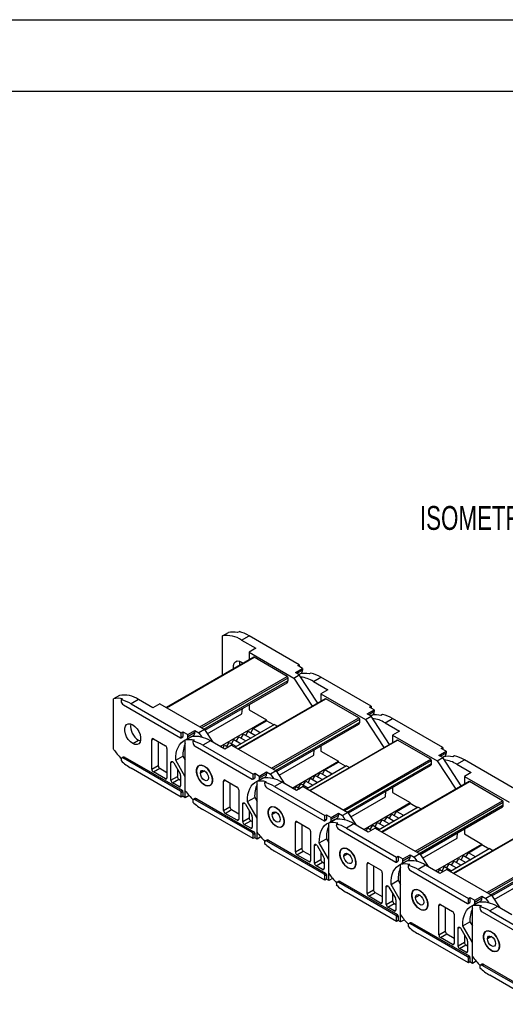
# Model space of a CAD drawing. Header units: millimetres. Extents: x 0 to 1397, y 0 to 1080.
# Tile 7 of 12: x 850 to 1065, y 643 to 1080. Entities that reach past the tile are written whole.
import ezdxf

# ---------------------------------------------------------------- set-up
doc = ezdxf.new("R2010")
doc.units = ezdxf.units.MM
doc.header["$LTSCALE"] = 5
doc.layers.add('DIMENSIONS', color=140, linetype='Continuous', lineweight=25)
doc.layers.add('TEXT', color=140, linetype='Continuous', lineweight=25)
doc.styles.add('SLDTEXTSTYLE0', font='TXT', dxfattribs={"width": 0.7})

msp = doc.modelspace()

# ---------------------------------------------------------------- linework, layer by layer
at = {"color": 7, "linetype": 'Continuous'}
msp.add_line((0.01, 1079.51), (1397.01, 1079.51), dxfattribs=at)
for p, q in [((946.86, 808.09), (946.15, 807.68)), ((939.51, 806.22), (942.12, 807.73)), ((939.51, 788.8), (939.51, 806.22)), ((947.99, 804.39), (951.32, 806.31)), ((947.99, 804.39), (954.36, 800.72)), ((973.59, 793.45), (951.32, 806.31)), ((954.36, 800.72), (951.32, 798.96)), ((953.26, 796.74), (914.61, 774.43)), ((914.76, 774.35), (953.51, 796.72)), ((951.32, 798.96), (951.32, 795.62)), ((951.32, 798.96), (971.12, 787.53)), ((968.22, 788.23), (953.51, 796.72)), ((947.99, 794.63), (948.72, 794.12)), ((971.82, 789.98), (975, 791.82)), ((975, 791), (972.53, 789.57)), ((972.88, 793.04), (973.59, 793.45)), ((975, 791.82), (972.88, 793.04)), ((973.59, 793.45), (973.59, 792.64)), ((975, 791.82), (975, 791)), ((929.47, 765.86), (968.22, 788.23)), ((930.17, 765.45), (968.57, 787.61)), ((931.24, 764.84), (968.57, 786.39)), ((968.57, 786.39), (968.57, 787.61)), ((971.12, 787.53), (973.59, 788.96)), ((971.12, 787.53), (979.28, 775.02)), ((973.59, 788.96), (971.82, 789.98)), ((973.42, 789.06), (974.43, 789.64)), ((973.43, 789.06), (973.94, 789.36)), ((981.75, 776.45), (973.59, 788.96)), ((978.68, 789.72), (977.97, 789.32)), ((979.81, 786.02), (983.14, 787.94)), ((1005.41, 775.08), (983.14, 787.94)), ((931.68, 764.42), (968.16, 785.47)), ((979.81, 786.02), (986.18, 782.35)), ((986.18, 782.35), (983.14, 780.59)), ((893.83, 779.85), (891.21, 778.34)), ((891.21, 755.91), (891.21, 778.34)), ((895.24, 778.29), (894.54, 777.89)), ((894.54, 777.89), (894.54, 777.45)), ((902.31, 778.02), (898.99, 776.1)), ((908.68, 774.35), (902.31, 778.02)), ((985.08, 778.37), (946.43, 756.06)), ((946.58, 755.98), (985.33, 778.35)), ((983.14, 780.59), (983.14, 777.25)), ((983.14, 780.59), (1002.94, 769.16)), ((1000.04, 769.86), (985.33, 778.35)), ((895.6, 775.61), (920.91, 761)), ((898.99, 776.1), (921.26, 763.24)), ((911.72, 776.1), (908.68, 774.35)), ((911.72, 776.1), (931.52, 764.67)), ((948.13, 771.65), (948.33, 774.03)), ((951.32, 775.75), (951.32, 773.49)), ((951.32, 773.49), (959.09, 769)), ((1003.64, 771.61), (1006.82, 773.45)), ((1004.7, 774.67), (1005.41, 775.08)), ((1006.82, 773.45), (1004.7, 774.67)), ((1005.41, 775.08), (1005.41, 774.27)), ((1006.82, 773.45), (1006.82, 772.63)), ((932.76, 762.77), (948.13, 771.65)), ((938.52, 757.12), (959.09, 769)), ((953.08, 765.12), (959.09, 768.59)), ((959.09, 768.59), (959.09, 769)), ((962.28, 766.75), (959.09, 768.59)), ((961.29, 747.49), (1000.04, 769.86)), ((961.99, 747.08), (1000.39, 769.25)), ((1000.39, 768.02), (1000.39, 769.25)), ((1002.94, 769.16), (1005.41, 770.59)), ((1002.94, 769.16), (1011.1, 756.66)), ((1005.41, 770.59), (1003.64, 771.61)), ((1006.82, 772.63), (1004.35, 771.2)), ((1005.24, 770.69), (1006.25, 771.27)), ((1005.24, 770.69), (1005.76, 770.99)), ((1013.57, 758.08), (1005.41, 770.59)), ((1010.5, 771.35), (1009.79, 770.95)), ((1011.63, 767.65), (1014.96, 769.57)), ((1037.23, 756.71), (1014.96, 769.57)), ((924.09, 762.43), (927.27, 764.27)), ((927.27, 764.27), (927.27, 763.45)), ((927.27, 764.27), (929.04, 763.24)), ((931.52, 764.67), (929.04, 763.24)), ((931.52, 764.67), (935.19, 759.04)), ((962.63, 766.96), (945.1, 756.83)), ((952.02, 763.28), (953.08, 765.12)), ((956.27, 763.28), (953.08, 765.12)), ((962.63, 766.96), (963.97, 766.18)), ((963.05, 746.47), (1000.39, 768.02)), ((963.5, 746.05), (999.98, 767.1)), ((1011.63, 767.65), (1018, 763.98)), ((899.7, 758.51), (902.31, 760.02)), ((902.31, 760.02), (903.17, 759.64)), ((908.18, 760.18), (908.89, 760.59)), ((908.18, 747.12), (908.18, 760.18)), ((908.89, 760.59), (914.19, 757.53)), ((921.16, 760.97), (921.87, 761.38)), ((921.26, 763.24), (921.97, 763.65)), ((921.26, 761.2), (921.26, 763.24)), ((921.26, 761.2), (921.97, 761.61)), ((921.97, 763.65), (924.09, 762.43)), ((921.97, 763.65), (921.97, 761.61)), ((925.65, 761.48), (923.03, 759.97)), ((923.03, 737.54), (923.03, 759.97)), ((923.51, 760.25), (926.7, 762.08)), ((924.09, 761.61), (927.27, 763.45)), ((924.09, 761.61), (924.09, 762.43)), ((927.06, 759.92), (926.36, 759.52)), ((929.04, 763.24), (930.33, 761.28)), ((943.54, 758.38), (944.6, 760.22)), ((944.6, 760.22), (947.78, 758.38)), ((945.66, 759.61), (946.72, 761.44)), ((946.72, 761.44), (949.9, 759.61)), ((947.78, 760.83), (948.84, 762.67)), ((948.84, 762.67), (952.02, 760.83)), ((949.9, 762.06), (950.96, 763.89)), ((950.96, 763.89), (954.14, 762.06)), ((1016.9, 760), (978.25, 737.69)), ((978.4, 737.61), (1017.15, 759.98)), ((1018, 763.98), (1014.96, 762.22)), ((1014.96, 762.22), (1014.96, 758.88)), ((1014.96, 762.22), (1034.76, 750.79)), ((1031.86, 751.49), (1017.15, 759.98)), ((911.01, 759.37), (911.01, 748.75)), ((914.9, 756.3), (914.9, 743.24)), ((926.36, 759.52), (926.36, 759.08)), ((927.42, 757.24), (952.73, 742.63)), ((934.13, 759.65), (930.81, 757.73)), ((930.81, 757.73), (953.08, 744.88)), ((940.5, 755.98), (934.13, 759.65)), ((939.62, 756.49), (940.36, 757.77)), ((940.36, 757.77), (941.98, 756.83)), ((943.54, 757.73), (940.5, 755.98)), ((941.42, 757.16), (942.48, 759)), ((942.48, 759), (945.66, 757.16)), ((943.54, 757.73), (963.34, 746.3)), ((979.95, 753.28), (980.15, 755.66)), ((983.14, 757.38), (983.14, 755.12)), ((1036.52, 756.31), (1037.23, 756.71)), ((1038.64, 755.08), (1036.52, 756.31)), ((1037.23, 756.71), (1037.23, 755.9)), ((894.54, 751.32), (894.54, 750.89)), ((895.55, 752.42), (894.85, 752.01)), ((895.6, 751.93), (896.3, 752.34)), ((920.91, 737.32), (895.6, 751.93)), ((896.3, 752.34), (921.62, 737.73)), ((918.8, 751.11), (921.98, 752.94)), ((921.98, 752.94), (923.03, 751.12)), ((964.58, 744.4), (979.95, 753.28)), ((983.14, 755.12), (990.91, 750.63)), ((993.11, 729.12), (1031.86, 751.49)), ((1034.76, 750.79), (1037.23, 752.22)), ((1035.46, 753.24), (1038.64, 755.08)), ((1037.23, 752.22), (1035.46, 753.24)), ((1038.64, 754.26), (1036.17, 752.84)), ((1037.06, 752.32), (1038.07, 752.9)), ((1037.06, 752.32), (1037.58, 752.62)), ((1045.39, 739.71), (1037.23, 752.22)), ((1038.64, 755.08), (1038.64, 754.26)), ((1042.32, 752.98), (1041.61, 752.58)), ((1043.45, 749.28), (1046.78, 751.2)), ((1069.05, 738.34), (1046.78, 751.2)), ((921.26, 734.67), (898.99, 747.52)), ((908.18, 747.12), (911.01, 748.75)), ((908.89, 745.89), (911.72, 747.52)), ((911.72, 747.52), (914.9, 745.69)), ((916.67, 750.05), (917.38, 750.45)), ((916.67, 742.22), (916.67, 750.05)), ((917.88, 749.93), (920.7, 745.03)), ((923.03, 743.77), (918.8, 751.11)), ((919.5, 747.12), (919.5, 743.85)), ((929.37, 748.8), (929.02, 748.59)), ((970.34, 738.75), (990.91, 750.63)), ((994.45, 748.59), (976.92, 738.46)), ((983.84, 744.91), (984.9, 746.75)), ((984.9, 746.75), (990.91, 750.22)), ((988.09, 744.91), (984.9, 746.75)), ((990.91, 750.22), (990.91, 750.63)), ((994.1, 748.38), (990.91, 750.22)), ((993.81, 728.71), (1032.21, 750.88)), ((994.45, 748.59), (995.79, 747.82)), ((994.87, 728.1), (1032.21, 749.65)), ((995.32, 727.68), (1031.8, 748.74)), ((1032.21, 749.65), (1032.21, 750.88)), ((1034.76, 750.79), (1042.92, 738.29)), ((1043.45, 749.28), (1049.82, 745.61)), ((914.19, 742.83), (908.89, 745.89)), ((914.19, 742.83), (914.9, 743.24)), ((916.67, 742.22), (919.5, 743.85)), ((917.38, 740.99), (920.2, 742.63)), ((920.2, 742.63), (920.91, 742.22)), ((920.91, 744.33), (920.91, 739.77)), ((923.03, 734.46), (923.03, 743.77)), ((931.52, 746.34), (929.71, 745.3)), ((952.98, 742.61), (953.69, 743.01)), ((953.08, 744.88), (953.79, 745.28)), ((953.08, 742.83), (953.08, 744.88)), ((953.08, 742.83), (953.79, 743.24)), ((953.79, 745.28), (955.91, 744.06)), ((953.79, 745.28), (953.79, 743.24)), ((957.47, 743.11), (954.85, 741.6)), ((955.33, 741.88), (958.52, 743.71)), ((955.91, 744.06), (959.09, 745.9)), ((955.91, 743.24), (959.09, 745.08)), ((955.91, 743.24), (955.91, 744.06)), ((959.09, 745.9), (959.09, 745.08)), ((959.09, 745.9), (960.86, 744.88)), ((963.34, 746.3), (960.86, 744.88)), ((960.86, 744.88), (962.15, 742.91)), ((963.34, 746.3), (967.01, 740.67)), ((977.48, 741.24), (978.54, 743.08)), ((978.54, 743.08), (981.72, 741.24)), ((979.6, 742.46), (980.66, 744.3)), ((980.66, 744.3), (983.84, 742.46)), ((981.72, 743.69), (982.78, 745.52)), ((982.78, 745.52), (985.96, 743.69)), ((1049.82, 745.61), (1046.78, 743.86)), ((1046.78, 743.86), (1046.78, 740.51)), ((1046.78, 743.86), (1066.57, 732.43)), ((920.2, 739.36), (917.38, 740.99)), ((920.2, 739.36), (920.91, 739.77)), ((931.52, 740.14), (931.55, 740.16)), ((934.02, 739.93), (934.37, 740.14)), ((935.05, 742.22), (935.09, 742.24)), ((940, 741.81), (940.71, 742.22)), ((940, 728.75), (940, 741.81)), ((940.71, 742.22), (946.01, 739.16)), ((942.83, 741), (942.83, 730.38)), ((954.85, 719.17), (954.85, 741.6)), ((958.88, 741.56), (958.18, 741.15)), ((958.18, 741.15), (958.18, 740.71)), ((959.24, 738.87), (984.55, 724.26)), ((965.95, 741.28), (962.63, 739.36)), ((962.63, 739.36), (984.9, 726.51)), ((972.32, 737.61), (965.95, 741.28)), ((971.44, 738.12), (972.18, 739.4)), ((972.18, 739.4), (973.8, 738.46)), ((975.36, 739.36), (972.32, 737.61)), ((973.24, 738.79), (974.3, 740.63)), ((974.3, 740.63), (977.48, 738.79)), ((975.36, 740.01), (976.42, 741.85)), ((975.36, 739.36), (995.16, 727.94)), ((976.42, 741.85), (979.6, 740.01)), ((1048.72, 741.63), (1010.07, 719.32)), ((1010.22, 719.24), (1048.97, 741.61)), ((1014.96, 739.01), (1014.96, 736.75)), ((1063.68, 733.12), (1048.97, 741.61)), ((920.91, 737.32), (921.62, 737.73)), ((921.26, 736.71), (921.97, 737.12)), ((921.26, 734.67), (921.26, 736.71)), ((921.97, 735.07), (921.26, 734.67)), ((921.97, 737.12), (921.97, 735.07)), ((923.03, 734.46), (921.97, 735.07)), ((924.69, 735.42), (923.03, 734.46)), ((927.37, 734.05), (926.67, 733.64)), ((927.42, 733.56), (928.12, 733.97)), ((928.12, 733.97), (953.44, 719.36)), ((946.72, 737.93), (946.72, 724.87)), ((950.62, 732.74), (953.8, 734.57)), ((953.8, 734.57), (954.85, 732.75)), ((996.4, 726.03), (1011.77, 734.91)), ((1011.77, 734.91), (1011.97, 737.29)), ((1014.96, 736.75), (1022.73, 732.26)), ((926.36, 732.95), (926.36, 732.52)), ((952.73, 718.95), (927.42, 733.56)), ((940, 728.75), (942.83, 730.38)), ((948.49, 731.68), (949.2, 732.08)), ((948.49, 723.85), (948.49, 731.68)), ((949.7, 731.56), (952.52, 726.66)), ((954.85, 725.4), (950.62, 732.74)), ((961.19, 730.43), (960.84, 730.22)), ((1002.16, 720.38), (1022.73, 732.26)), ((1026.27, 730.22), (1008.74, 720.1)), ((1016.72, 728.38), (1022.73, 731.85)), ((1022.73, 731.85), (1022.73, 732.26)), ((1025.92, 730.01), (1022.73, 731.85)), ((1024.93, 710.75), (1063.68, 733.12)), ((1025.63, 710.34), (1064.03, 732.51)), ((1026.27, 730.22), (1027.6, 729.45)), ((1026.69, 709.73), (1064.03, 731.28)), ((1027.14, 709.31), (1063.62, 730.37)), ((1064.03, 731.28), (1064.03, 732.51)), ((953.08, 716.3), (930.81, 729.16)), ((940.71, 727.52), (943.54, 729.16)), ((946.01, 724.46), (940.71, 727.52)), ((943.54, 729.16), (946.72, 727.32)), ((948.49, 723.85), (951.32, 725.48)), ((951.32, 728.75), (951.32, 725.48)), ((952.73, 725.96), (952.73, 721.4)), ((954.85, 716.09), (954.85, 725.4)), ((963.34, 727.97), (961.53, 726.93)), ((984.9, 726.51), (985.61, 726.91)), ((984.9, 724.47), (984.9, 726.51)), ((985.61, 726.91), (987.73, 725.69)), ((985.61, 726.91), (985.61, 724.87)), ((987.15, 723.51), (990.34, 725.34)), ((987.73, 725.69), (990.91, 727.53)), ((987.73, 724.87), (990.91, 726.71)), ((987.73, 724.87), (987.73, 725.69)), ((990.91, 727.53), (990.91, 726.71)), ((990.91, 727.53), (992.68, 726.51)), ((995.16, 727.94), (992.68, 726.51)), ((992.68, 726.51), (993.97, 724.54)), ((995.16, 727.94), (998.83, 722.3)), ((1011.42, 724.09), (1012.48, 725.93)), ((1012.48, 725.93), (1015.66, 724.09)), ((1013.54, 725.32), (1014.6, 727.16)), ((1014.6, 727.16), (1017.78, 725.32)), ((1015.66, 726.54), (1016.72, 728.38)), ((1019.91, 726.54), (1016.72, 728.38)), ((946.01, 724.46), (946.72, 724.87)), ((949.2, 722.62), (952.02, 724.26)), ((952.02, 720.99), (949.2, 722.62)), ((952.02, 724.26), (952.73, 723.85)), ((952.02, 720.99), (952.73, 721.4)), ((963.34, 721.77), (963.37, 721.79)), ((965.84, 721.56), (966.19, 721.77)), ((966.87, 723.85), (966.91, 723.87)), ((971.82, 723.44), (972.53, 723.85)), ((971.82, 710.38), (971.82, 723.44)), ((972.53, 723.85), (977.83, 720.79)), ((974.65, 722.63), (974.65, 712.01)), ((984.8, 724.24), (985.51, 724.64)), ((984.9, 724.47), (985.61, 724.87)), ((989.29, 724.74), (986.67, 723.23)), ((986.67, 700.8), (986.67, 723.23)), ((990.7, 723.19), (990, 722.78)), ((990, 722.78), (990, 722.34)), ((997.77, 722.91), (994.45, 721)), ((994.45, 721), (1016.72, 708.14)), ((1004.14, 719.24), (997.77, 722.91)), ((1003.26, 719.75), (1004, 721.03)), ((1004, 721.03), (1005.62, 720.1)), ((1007.18, 721), (1004.14, 719.24)), ((1005.06, 720.42), (1006.12, 722.26)), ((1006.12, 722.26), (1009.3, 720.42)), ((1007.18, 721.64), (1008.24, 723.48)), ((1007.18, 721), (1026.98, 709.57)), ((1008.24, 723.48), (1011.42, 721.64)), ((1009.3, 722.87), (1010.36, 724.71)), ((1010.36, 724.71), (1013.54, 722.87)), ((1080.54, 723.27), (1041.89, 700.96)), ((1042.04, 700.87), (1080.79, 723.24)), ((1046.78, 720.65), (1046.78, 718.38)), ((952.73, 718.95), (953.44, 719.36)), ((953.08, 718.34), (953.79, 718.75)), ((953.08, 716.3), (953.08, 718.34)), ((953.79, 716.7), (953.08, 716.3)), ((953.79, 718.75), (953.79, 716.7)), ((954.85, 716.09), (953.79, 716.7)), ((956.51, 717.05), (954.85, 716.09)), ((978.54, 719.57), (978.54, 706.5)), ((982.44, 714.37), (985.62, 716.2)), ((985.62, 716.2), (986.67, 714.38)), ((991.06, 720.51), (1016.37, 705.89)), ((1028.22, 707.67), (1043.59, 716.54)), ((1043.59, 716.54), (1043.79, 718.92)), ((1046.78, 718.38), (1054.55, 713.89)), ((958.18, 714.58), (958.18, 714.15)), ((959.19, 715.68), (958.49, 715.27)), ((959.24, 715.19), (959.94, 715.6)), ((984.55, 700.58), (959.24, 715.19)), ((959.94, 715.6), (985.26, 700.99)), ((971.82, 710.38), (974.65, 712.01)), ((980.31, 713.31), (981.02, 713.72)), ((980.31, 705.48), (980.31, 713.31)), ((981.52, 713.19), (984.34, 708.29)), ((986.67, 707.03), (982.44, 714.37)), ((993.01, 712.06), (992.66, 711.85)), ((1033.98, 702.01), (1054.55, 713.89)), ((1058.09, 711.85), (1040.56, 701.73)), ((1048.54, 710.01), (1054.55, 713.48)), ((1054.55, 713.48), (1054.55, 713.89)), ((1057.74, 711.64), (1054.55, 713.48)), ((1056.75, 692.38), (1095.5, 714.75)), ((1057.45, 691.97), (1095.85, 714.14)), ((1058.09, 711.85), (1059.42, 711.08)), ((1058.51, 691.36), (1095.85, 712.91)), ((1058.96, 690.94), (1095.43, 712)), ((984.9, 697.93), (962.63, 710.79)), ((972.53, 709.15), (975.36, 710.79)), ((977.83, 706.09), (972.53, 709.15)), ((975.36, 710.79), (978.54, 708.95)), ((983.14, 710.38), (983.14, 707.11)), ((984.55, 707.59), (984.55, 703.03)), ((995.16, 709.6), (993.35, 708.56)), ((1016.72, 708.14), (1017.43, 708.55)), ((1016.72, 706.1), (1016.72, 708.14)), ((1017.43, 708.55), (1019.55, 707.32)), ((1017.43, 708.55), (1017.43, 706.5)), ((1019.55, 707.32), (1022.73, 709.16)), ((1019.55, 706.5), (1022.73, 708.34)), ((1022.73, 709.16), (1022.73, 708.34)), ((1022.73, 709.16), (1024.5, 708.14)), ((1026.98, 709.57), (1024.5, 708.14)), ((1024.5, 708.14), (1025.79, 706.17)), ((1026.98, 709.57), (1030.65, 703.93)), ((1043.24, 705.72), (1044.3, 707.56)), ((1044.3, 707.56), (1047.48, 705.72)), ((1045.36, 706.95), (1046.42, 708.79)), ((1046.42, 708.79), (1049.6, 706.95)), ((1047.48, 708.17), (1048.54, 710.01)), ((1051.73, 708.17), (1048.54, 710.01)), ((977.83, 706.09), (978.54, 706.5)), ((980.31, 705.48), (983.14, 707.11)), ((981.02, 704.26), (983.84, 705.89)), ((983.84, 702.62), (981.02, 704.26)), ((983.84, 705.89), (984.55, 705.48)), ((986.67, 697.72), (986.67, 707.03)), ((995.16, 703.4), (995.19, 703.42)), ((997.66, 703.19), (998.01, 703.4)), ((998.69, 705.48), (998.73, 705.5)), ((1003.64, 705.07), (1004.35, 705.48)), ((1003.64, 692.01), (1003.64, 705.07)), ((1004.35, 705.48), (1009.65, 702.42)), ((1006.47, 704.26), (1006.47, 693.64)), ((1016.62, 705.87), (1017.33, 706.28)), ((1016.72, 706.1), (1017.43, 706.5)), ((1021.11, 706.37), (1018.49, 704.86)), ((1018.49, 682.43), (1018.49, 704.86)), ((1018.97, 705.14), (1022.16, 706.97)), ((1019.55, 706.5), (1019.55, 707.32)), ((1022.52, 704.82), (1021.82, 704.41)), ((1021.82, 704.41), (1021.82, 703.97)), ((1029.59, 704.55), (1026.27, 702.63)), ((1035.96, 700.87), (1029.59, 704.55)), ((1036.88, 702.05), (1037.94, 703.89)), ((1037.94, 703.89), (1041.12, 702.05)), ((1039, 703.28), (1040.06, 705.11)), ((1040.06, 705.11), (1043.24, 703.28)), ((1041.12, 704.5), (1042.18, 706.34)), ((1042.18, 706.34), (1045.36, 704.5)), ((983.84, 702.62), (984.55, 703.03)), ((984.55, 700.58), (985.26, 700.99)), ((984.9, 699.97), (985.61, 700.38)), ((984.9, 697.93), (984.9, 699.97)), ((985.61, 700.38), (985.61, 698.34)), ((1010.36, 701.2), (1010.36, 688.13)), ((1022.88, 702.14), (1048.19, 687.52)), ((1026.27, 702.63), (1048.54, 689.77)), ((1035.08, 701.38), (1035.82, 702.66)), ((1035.82, 702.66), (1037.44, 701.73)), ((1039, 702.63), (1035.96, 700.87)), ((1039, 702.63), (1058.8, 691.2)), ((985.61, 698.34), (984.9, 697.93)), ((986.67, 697.72), (985.61, 698.34)), ((988.33, 698.68), (986.67, 697.72)), ((990, 696.21), (990, 695.78)), ((991.01, 697.31), (990.31, 696.9)), ((991.06, 696.83), (991.76, 697.23)), ((1016.37, 682.21), (991.06, 696.83)), ((991.76, 697.23), (1017.08, 682.62)), ((1012.13, 694.94), (1012.83, 695.35)), ((1012.13, 687.11), (1012.13, 694.94)), ((1013.33, 694.82), (1016.16, 689.92)), ((1014.26, 696), (1017.44, 697.84)), ((1018.49, 688.66), (1014.26, 696)), ((1017.44, 697.84), (1018.49, 696.01)), ((1060.04, 689.3), (1075.41, 698.17)), ((1016.72, 679.56), (994.45, 692.42)), ((1003.64, 692.01), (1006.47, 693.64)), ((1004.35, 690.78), (1007.18, 692.42)), ((1009.65, 687.72), (1004.35, 690.78)), ((1007.18, 692.42), (1010.36, 690.58)), ((1014.96, 692.01), (1014.96, 688.74)), ((1024.83, 693.69), (1024.48, 693.48)), ((1026.98, 691.24), (1025.17, 690.19)), ((1048.54, 689.77), (1049.25, 690.18)), ((1049.25, 690.18), (1051.37, 688.95)), ((1049.25, 690.18), (1049.25, 688.13)), ((1051.37, 688.95), (1054.55, 690.79)), ((1054.55, 690.79), (1054.55, 689.97)), ((1054.55, 690.79), (1056.32, 689.77)), ((1058.8, 691.2), (1056.32, 689.77)), ((1058.8, 691.2), (1062.47, 685.56)), ((1009.65, 687.72), (1010.36, 688.13)), ((1012.13, 687.11), (1014.96, 688.74)), ((1012.83, 685.89), (1015.66, 687.52)), ((1015.66, 684.25), (1012.83, 685.89)), ((1015.66, 687.52), (1016.37, 687.11)), ((1016.37, 689.22), (1016.37, 684.66)), ((1018.49, 679.35), (1018.49, 688.66)), ((1030.51, 687.11), (1030.55, 687.13)), ((1035.46, 686.7), (1036.17, 687.11)), ((1035.46, 673.64), (1035.46, 686.7)), ((1036.17, 687.11), (1041.47, 684.05)), ((1038.29, 685.89), (1038.29, 675.27)), ((1048.44, 687.5), (1049.15, 687.91)), ((1048.54, 687.73), (1048.54, 689.77)), ((1048.54, 687.73), (1049.25, 688.13)), ((1052.93, 688), (1050.31, 686.49)), ((1050.31, 664.06), (1050.31, 686.49)), ((1050.79, 686.77), (1053.98, 688.61)), ((1051.37, 688.14), (1054.55, 689.97)), ((1051.37, 688.14), (1051.37, 688.95)), ((1054.34, 686.45), (1053.63, 686.04)), ((1053.63, 686.04), (1053.63, 685.6)), ((1056.32, 689.77), (1057.61, 687.8)), ((1061.41, 686.18), (1058.09, 684.26)), ((1067.78, 682.5), (1061.41, 686.18)), ((1015.66, 684.25), (1016.37, 684.66)), ((1016.37, 682.21), (1017.08, 682.62)), ((1016.72, 681.6), (1017.43, 682.01)), ((1016.72, 679.56), (1016.72, 681.6)), ((1017.43, 682.01), (1017.43, 679.97)), ((1026.98, 685.03), (1027.01, 685.05)), ((1029.48, 684.82), (1029.83, 685.03)), ((1042.18, 682.83), (1042.18, 669.76)), ((1054.7, 683.77), (1080.01, 669.15)), ((1058.09, 684.26), (1080.36, 671.4)), ((1017.43, 679.97), (1016.72, 679.56)), ((1018.49, 679.35), (1017.43, 679.97)), ((1020.15, 680.31), (1018.49, 679.35)), ((1021.82, 677.84), (1021.82, 677.41)), ((1022.83, 678.94), (1022.13, 678.53)), ((1022.88, 678.46), (1023.58, 678.86)), ((1048.19, 663.84), (1022.88, 678.46)), ((1023.58, 678.86), (1048.9, 664.25)), ((1043.95, 676.57), (1044.65, 676.98)), ((1046.08, 677.63), (1049.26, 679.47)), ((1050.31, 670.29), (1046.08, 677.63)), ((1049.26, 679.47), (1050.31, 677.64)), ((1048.54, 661.19), (1026.27, 674.05)), ((1035.46, 673.64), (1038.29, 675.27)), ((1036.17, 672.42), (1039, 674.05)), ((1039, 674.05), (1042.18, 672.21)), ((1043.95, 668.74), (1043.95, 676.57)), ((1045.15, 676.45), (1047.98, 671.55)), ((1046.78, 673.64), (1046.78, 670.37)), ((1056.65, 675.32), (1056.3, 675.11)), ((1058.8, 672.87), (1056.99, 671.83)), ((1041.47, 669.35), (1036.17, 672.42)), ((1041.47, 669.35), (1042.18, 669.76)), ((1043.95, 668.74), (1046.78, 670.37)), ((1044.65, 667.52), (1047.48, 669.15)), ((1047.48, 669.15), (1048.19, 668.74)), ((1048.19, 670.85), (1048.19, 666.29)), ((1050.31, 660.99), (1050.31, 670.29)), ((1062.33, 668.74), (1062.37, 668.76)), ((1047.48, 665.88), (1044.65, 667.52)), ((1047.48, 665.88), (1048.19, 666.29)), ((1048.19, 663.84), (1048.9, 664.25)), ((1058.8, 666.66), (1058.83, 666.68)), ((1061.3, 666.45), (1061.65, 666.66)), ((1048.54, 663.23), (1049.25, 663.64)), ((1048.54, 661.19), (1048.54, 663.23)), ((1049.25, 661.6), (1048.54, 661.19)), ((1049.25, 663.64), (1049.25, 661.6)), ((1050.31, 660.99), (1049.25, 661.6)), ((1051.97, 661.94), (1050.31, 660.99)), ((1053.63, 659.47), (1053.63, 659.04)), ((1054.65, 660.57), (1053.95, 660.16)), ((1054.7, 660.09), (1055.4, 660.5)), ((1080.01, 645.47), (1054.7, 660.09)), ((1055.4, 660.5), (1080.72, 645.88)), ((1080.36, 642.82), (1058.09, 655.68))]:
    msp.add_line(p, q)
at = {"flags": 128}
for points in [[(944.5, 791.68), (944.46, 791.96), (944.46, 793.14), (944.74, 794.1), (945.29, 794.77), (946.06, 795.09), (946.99, 795.05), (947.99, 794.63)], [(899.7, 758.51), (898.69, 759.25), (897.77, 760.28), (897, 761.49), (896.45, 762.79), (896.16, 764.08), (896.16, 765.26), (896.45, 766.22), (897, 766.89), (897.77, 767.21), (898.69, 767.17), (899.7, 766.75)], [(899.7, 766.75), (900.7, 766.01), (901.63, 764.98), (902.4, 763.77), (902.95, 762.47), (903.23, 761.18), (903.23, 760), (902.95, 759.04), (902.4, 758.37), (901.63, 758.05), (900.7, 758.09), (899.7, 758.51)], [(918.8, 751.11), (918.83, 752.7), (919.01, 754.18), (919.34, 755.56), (919.81, 756.79), (920.43, 757.88), (921.18, 758.8), (922.05, 759.55), (923.03, 760.11)], [(916.67, 750.05), (916.7, 750.26), (916.79, 750.43), (916.93, 750.53), (917.1, 750.55), (917.31, 750.49), (917.51, 750.36), (917.71, 750.17), (917.88, 749.93)], [(931.52, 740.14), (930.51, 740.89), (929.59, 741.91), (928.82, 743.12), (928.27, 744.42), (927.98, 745.71), (927.98, 746.89), (928.27, 747.85), (928.82, 748.52), (929.59, 748.84), (930.51, 748.8), (931.52, 748.38)], [(935.05, 742.22), (934.91, 743.45), (934.49, 744.75), (933.83, 746.01), (932.99, 747.13), (932.02, 748.01), (931.01, 748.59), (930.05, 748.82), (929.2, 748.68), (928.54, 748.19), (928.13, 747.37), (927.98, 746.3)], [(931.52, 748.38), (932.52, 747.64), (933.45, 746.62), (934.22, 745.4), (934.77, 744.1), (935.05, 742.81), (935.05, 741.63), (934.77, 740.67), (934.22, 740), (933.45, 739.68), (932.52, 739.72), (931.52, 740.14)], [(927.98, 746.3), (928.13, 745.07), (928.54, 743.77), (929.2, 742.51), (930.05, 741.4), (931.01, 740.51), (932.02, 739.93), (932.99, 739.7), (933.83, 739.84), (934.49, 740.34), (934.91, 741.15), (935.05, 742.22)], [(929.71, 745.3), (929.85, 746.02), (930.24, 746.47), (930.83, 746.58), (931.52, 746.34), (932.21, 745.79), (932.79, 745), (933.18, 744.1), (933.32, 743.22)], [(933.32, 743.22), (933.18, 742.5), (932.79, 742.05), (932.21, 741.94), (931.52, 742.18), (930.83, 742.74), (930.24, 743.52), (929.85, 744.43), (929.71, 745.3)], [(950.62, 732.74), (950.65, 734.33), (950.83, 735.82), (951.16, 737.19), (951.63, 738.42), (952.25, 739.51), (953, 740.43), (953.87, 741.18), (954.85, 741.75)], [(948.49, 731.68), (948.52, 731.9), (948.61, 732.06), (948.75, 732.16), (948.92, 732.18), (949.13, 732.12), (949.33, 731.99), (949.53, 731.8), (949.7, 731.56)], [(963.34, 721.77), (962.33, 722.52), (961.41, 723.54), (960.64, 724.75), (960.09, 726.05), (959.8, 727.35), (959.8, 728.52), (960.09, 729.48), (960.64, 730.15), (961.41, 730.48), (962.33, 730.43), (963.34, 730.02)], [(966.87, 723.85), (966.73, 725.08), (966.31, 726.38), (965.65, 727.64), (964.81, 728.76), (963.84, 729.64), (962.83, 730.22), (961.87, 730.45), (961.02, 730.31), (960.36, 729.82), (959.95, 729), (959.8, 727.93)], [(963.34, 730.02), (964.34, 729.27), (965.27, 728.25), (966.04, 727.03), (966.59, 725.73), (966.87, 724.44), (966.87, 723.26), (966.59, 722.3), (966.04, 721.63), (965.27, 721.31), (964.34, 721.35), (963.34, 721.77)], [(959.8, 727.93), (959.95, 726.7), (960.36, 725.4), (961.02, 724.14), (961.87, 723.03), (962.83, 722.14), (963.84, 721.56), (964.81, 721.33), (965.65, 721.47), (966.31, 721.97), (966.73, 722.78), (966.87, 723.85)], [(961.53, 726.93), (961.67, 727.65), (962.06, 728.1), (962.65, 728.21), (963.34, 727.97), (964.03, 727.42), (964.61, 726.63), (965, 725.73), (965.14, 724.85)], [(965.14, 724.85), (965, 724.13), (964.61, 723.68), (964.03, 723.57), (963.34, 723.81), (962.65, 724.37), (962.06, 725.16), (961.67, 726.06), (961.53, 726.93)], [(982.44, 714.37), (982.47, 715.96), (982.65, 717.45), (982.98, 718.82), (983.45, 720.05), (984.07, 721.14), (984.82, 722.06), (985.69, 722.81), (986.67, 723.38)], [(980.31, 713.31), (980.34, 713.53), (980.43, 713.69), (980.57, 713.79), (980.74, 713.81), (980.95, 713.75), (981.15, 713.62), (981.35, 713.43), (981.52, 713.19)], [(995.16, 703.4), (994.15, 704.15), (993.23, 705.17), (992.46, 706.38), (991.91, 707.68), (991.62, 708.98), (991.62, 710.15), (991.91, 711.11), (992.46, 711.78), (993.23, 712.11), (994.15, 712.06), (995.16, 711.65)], [(998.69, 705.48), (998.55, 706.71), (998.13, 708.01), (997.47, 709.27), (996.63, 710.39), (995.66, 711.27), (994.65, 711.85), (993.69, 712.08), (992.84, 711.94), (992.18, 711.45), (991.76, 710.63), (991.62, 709.56)], [(991.62, 709.56), (991.76, 708.33), (992.18, 707.03), (992.84, 705.77), (993.69, 704.66), (994.65, 703.77), (995.66, 703.19), (996.63, 702.96), (997.47, 703.1), (998.13, 703.6), (998.55, 704.41), (998.69, 705.48)], [(993.35, 708.56), (993.49, 709.28), (993.88, 709.73), (994.47, 709.84), (995.16, 709.6), (995.85, 709.05), (996.43, 708.26), (996.82, 707.36), (996.96, 706.48)], [(996.96, 706.48), (996.82, 705.76), (996.43, 705.31), (995.85, 705.2), (995.16, 705.44), (994.47, 706), (993.88, 706.79), (993.49, 707.69), (993.35, 708.56)], [(995.16, 711.65), (996.16, 710.9), (997.09, 709.88), (997.86, 708.67), (998.41, 707.36), (998.69, 706.07), (998.69, 704.9), (998.41, 703.93), (997.86, 703.26), (997.09, 702.94), (996.16, 702.99), (995.16, 703.4)], [(1014.26, 696), (1014.29, 697.59), (1014.47, 699.08), (1014.8, 700.45), (1015.27, 701.68), (1015.89, 702.77), (1016.64, 703.69), (1017.51, 704.44), (1018.49, 705.01)], [(1012.13, 694.94), (1012.16, 695.16), (1012.25, 695.32), (1012.39, 695.42), (1012.56, 695.44), (1012.77, 695.38), (1012.97, 695.25), (1013.17, 695.06), (1013.33, 694.82)], [(1026.98, 685.03), (1025.97, 685.78), (1025.05, 686.8), (1024.28, 688.01), (1023.73, 689.32), (1023.44, 690.61), (1023.44, 691.78), (1023.73, 692.74), (1024.28, 693.41), (1025.05, 693.74), (1025.97, 693.69), (1026.98, 693.28)], [(1030.51, 687.11), (1030.37, 688.35), (1029.95, 689.64), (1029.29, 690.9), (1028.45, 692.02), (1027.48, 692.9), (1026.47, 693.49), (1025.51, 693.72), (1024.66, 693.58), (1024, 693.08), (1023.58, 692.26), (1023.44, 691.19)], [(1023.44, 691.19), (1023.58, 689.96), (1024, 688.66), (1024.66, 687.4), (1025.51, 686.29), (1026.47, 685.4), (1027.48, 684.82), (1028.45, 684.59), (1029.29, 684.73), (1029.95, 685.23), (1030.37, 686.04), (1030.51, 687.11)], [(1025.17, 690.19), (1025.31, 690.91), (1025.7, 691.36), (1026.29, 691.48), (1026.98, 691.24), (1027.67, 690.68), (1028.25, 689.89), (1028.64, 688.99), (1028.78, 688.11)], [(1028.78, 688.11), (1028.64, 687.4), (1028.25, 686.95), (1027.67, 686.83), (1026.98, 687.07), (1026.29, 687.63), (1025.7, 688.42), (1025.31, 689.32), (1025.17, 690.19)], [(1026.98, 693.28), (1027.98, 692.53), (1028.91, 691.51), (1029.68, 690.3), (1030.23, 688.99), (1030.51, 687.7), (1030.51, 686.53), (1030.23, 685.57), (1029.68, 684.9), (1028.91, 684.57), (1027.98, 684.62), (1026.98, 685.03)], [(1046.08, 677.63), (1046.11, 679.22), (1046.29, 680.71), (1046.62, 682.08), (1047.09, 683.31), (1047.71, 684.4), (1048.45, 685.32), (1049.33, 686.07), (1050.31, 686.64)], [(1043.95, 676.57), (1043.98, 676.79), (1044.07, 676.95), (1044.21, 677.05), (1044.38, 677.07), (1044.59, 677.01), (1044.79, 676.88), (1044.99, 676.69), (1045.15, 676.45)], [(1058.8, 666.66), (1057.79, 667.41), (1056.87, 668.43), (1056.1, 669.64), (1055.55, 670.95), (1055.26, 672.24), (1055.26, 673.41), (1055.55, 674.37), (1056.1, 675.04), (1056.87, 675.37), (1057.79, 675.32), (1058.8, 674.91)], [(1062.33, 668.74), (1062.19, 669.98), (1061.77, 671.27), (1061.11, 672.53), (1060.27, 673.65), (1059.3, 674.54), (1058.29, 675.12), (1057.33, 675.35), (1056.48, 675.21), (1055.82, 674.71), (1055.4, 673.89), (1055.26, 672.83)], [(1055.26, 672.83), (1055.4, 671.59), (1055.82, 670.29), (1056.48, 669.04), (1057.33, 667.92), (1058.29, 667.03), (1059.3, 666.45), (1060.27, 666.22), (1061.11, 666.36), (1061.77, 666.86), (1062.19, 667.68), (1062.33, 668.74)], [(1056.99, 671.83), (1057.13, 672.54), (1057.52, 672.99), (1058.11, 673.11), (1058.8, 672.87), (1059.49, 672.31), (1060.07, 671.52), (1060.46, 670.62), (1060.6, 669.74)], [(1058.8, 674.91), (1059.8, 674.16), (1060.73, 673.14), (1061.5, 671.93), (1062.04, 670.62), (1062.33, 669.33), (1062.33, 668.16), (1062.04, 667.2), (1061.5, 666.53), (1060.73, 666.2), (1059.8, 666.25), (1058.8, 666.66)], [(1060.6, 669.74), (1060.46, 669.03), (1060.07, 668.58), (1059.49, 668.46), (1058.8, 668.7), (1058.11, 669.26), (1057.52, 670.05), (1057.13, 670.95), (1056.99, 671.83)]]:
    msp.add_lwpolyline(points, dxfattribs=at)
for centre, radius, start, end in [((944.05, 798.57), 9.36, 76.9706, 101.848), ((943.4, 792.99), 15.5, 59.29, 77.1024), ((941.39, 794.33), 12.03, 56.7274, 99.0133), ((951.69, 794.03), 4.65, 167.8955, 190.3601), ((953.36, 796.51), 0.251, 54.3824, 114.3071), ((973.57, 790.81), 1.45, 306.2883, 7.8112), ((967.59, 786.28), 0.986, 305.0133, 6.2988), ((967.8, 787.58), 0.768, 2.6055, 57.3945), ((975.86, 780.2), 9.36, 76.9706, 101.848), ((972.41, 773.9), 14.2, 58.5828, 82.6528), ((975.22, 774.62), 15.5, 59.29, 77.1024), ((893.13, 769.18), 9.36, 76.9706, 101.848), ((895.71, 767.96), 12.03, 56.7274, 99.0133), ((891.08, 762.78), 15.5, 59.29, 77.1024), ((896.84, 777.55), 2.31, 182.6055, 237.3945), ((985.18, 778.14), 0.251, 54.3824, 114.3071), ((999.62, 769.21), 0.768, 2.6055, 57.3945), ((1007.68, 761.83), 9.36, 76.9706, 101.848), ((1004.23, 755.53), 14.2, 58.5828, 82.6528), ((1005.39, 772.44), 1.45, 306.2883, 7.8112), ((1007.04, 756.25), 15.5, 59.29, 77.1024), ((906.09, 766.26), 7.29, 173.1605, 238.8435), ((999.41, 767.91), 0.986, 305.0133, 6.2988), ((908.61, 760.25), 0.437, 50.7967, 189.214), ((921.05, 761.17), 0.218, 230.7967, 9.214), ((921.73, 761.58), 0.24, 304.0564, 7.2558), ((922.88, 761.35), 1.24, 277.1662, 12.2078), ((924.95, 750.81), 9.36, 76.9706, 101.848), ((927.53, 749.59), 12.03, 56.7274, 99.0133), ((925.84, 763.25), 1.45, 306.2883, 7.8112), ((1017, 759.77), 0.251, 54.3824, 114.3071), ((918.03, 775.25), 33.07, 215.8066, 225.0618), ((913.37, 756.23), 1.54, 2.6055, 57.3945), ((934.24, 753.68), 12.28, 155.8434, 183.4452), ((922.9, 744.41), 15.5, 59.29, 77.1024), ((928.66, 759.19), 2.31, 182.6055, 237.3945), ((895.18, 751.43), 0.655, 50.7967, 189.214), ((895.86, 751.73), 0.754, 54.3824, 114.3071), ((1031.44, 750.84), 0.768, 2.6055, 57.3945), ((1039.5, 743.46), 9.36, 76.9706, 101.848), ((1036.05, 737.16), 14.2, 58.5828, 82.6528), ((1037.21, 754.07), 1.45, 306.2883, 7.8112), ((1038.86, 737.88), 15.5, 59.29, 77.1024), ((911.32, 768.49), 24.32, 226.3765, 239.5525), ((909.72, 747.19), 1.54, 182.6055, 237.3945), ((912.55, 748.82), 1.54, 182.6055, 237.3945), ((1031.23, 749.54), 0.986, 305.0133, 6.2988), ((914.47, 743.17), 0.437, 230.7967, 9.214), ((921.03, 743.92), 1.54, 182.6055, 237.3945), ((919.47, 744.28), 1.44, 1.9565, 31.1437), ((952.87, 742.8), 0.218, 230.7967, 9.214), ((953.55, 743.21), 0.24, 304.0564, 7.2558), ((954.7, 742.98), 1.24, 277.1662, 12.2078), ((959.35, 731.22), 12.03, 56.7274, 99.0133), ((957.66, 744.88), 1.45, 306.2883, 7.8112), ((918.2, 742.29), 1.54, 182.6055, 237.3945), ((920.48, 739.7), 0.437, 230.7967, 9.214), ((940.43, 741.88), 0.437, 50.7967, 189.214), ((945.19, 737.86), 1.54, 2.6055, 57.3945), ((966.06, 735.31), 12.28, 155.8434, 183.4452), ((956.77, 732.44), 9.36, 76.9706, 101.848), ((954.72, 726.04), 15.5, 59.29, 77.1024), ((960.48, 740.82), 2.31, 182.6055, 237.3945), ((1048.82, 741.41), 0.251, 54.3824, 114.3071), ((920.5, 736.67), 0.768, 2.6055, 57.3945), ((921.2, 737.08), 0.768, 2.6055, 57.3945), ((949.85, 756.88), 33.07, 215.8066, 225.0618), ((927, 733.06), 0.655, 50.7967, 189.214), ((927.68, 733.36), 0.754, 54.3824, 114.3071), ((943.13, 750.12), 24.32, 226.3765, 239.5525), ((944.37, 730.45), 1.54, 182.6055, 237.3945), ((1063.05, 731.17), 0.986, 305.0133, 6.2988), ((1063.26, 732.47), 0.768, 2.6055, 57.3945), ((941.54, 728.82), 1.54, 182.6055, 237.3945), ((952.85, 725.55), 1.54, 182.6055, 237.3945), ((951.29, 725.91), 1.44, 1.9565, 31.1437), ((989.48, 726.51), 1.45, 306.2883, 7.8112), ((946.29, 724.8), 0.437, 230.7967, 9.214), ((950.02, 723.92), 1.54, 182.6055, 237.3945), ((952.3, 721.33), 0.437, 230.7967, 9.214), ((972.25, 723.51), 0.437, 50.7967, 189.214), ((977, 719.5), 1.54, 2.6055, 57.3945), ((984.69, 724.43), 0.218, 230.7967, 9.214), ((985.37, 724.84), 0.24, 304.0564, 7.2558), ((997.88, 716.94), 12.28, 155.8434, 183.4452), ((986.52, 724.61), 1.24, 277.1662, 12.2078), ((988.59, 714.07), 9.36, 76.9706, 101.848), ((991.17, 712.86), 12.03, 56.7274, 99.0133), ((986.54, 707.67), 15.5, 59.29, 77.1024), ((992.3, 722.45), 2.31, 182.6055, 237.3945), ((952.32, 718.3), 0.768, 2.6055, 57.3945), ((953.02, 718.71), 0.768, 2.6055, 57.3945), ((981.67, 738.51), 33.07, 215.8066, 225.0618), ((958.82, 714.69), 0.655, 50.7967, 189.214), ((974.95, 731.75), 24.32, 226.3765, 239.5525), ((959.5, 714.99), 0.754, 54.3824, 114.3071), ((976.19, 712.08), 1.54, 182.6055, 237.3945), ((973.36, 710.45), 1.54, 182.6055, 237.3945), ((983.11, 707.54), 1.44, 1.9565, 31.1437), ((1021.3, 708.14), 1.45, 306.2883, 7.8112), ((978.11, 706.43), 0.437, 230.7967, 9.214), ((981.84, 705.55), 1.54, 182.6055, 237.3945), ((984.67, 707.18), 1.54, 182.6055, 237.3945), ((1004.07, 705.14), 0.437, 50.7967, 189.214), ((1016.51, 706.06), 0.218, 230.7967, 9.214), ((1017.19, 706.47), 0.24, 304.0564, 7.2558), ((1029.7, 698.57), 12.28, 155.8434, 183.4452), ((1018.34, 706.24), 1.24, 277.1662, 12.2078), ((1020.41, 695.7), 9.36, 76.9706, 101.848), ((1022.99, 694.49), 12.03, 56.7274, 99.0133), ((1018.36, 689.3), 15.5, 59.29, 77.1024), ((1024.12, 704.08), 2.31, 182.6055, 237.3945), ((984.12, 702.96), 0.437, 230.7967, 9.214), ((984.14, 699.93), 0.768, 2.6055, 57.3945), ((984.84, 700.34), 0.768, 2.6055, 57.3945), ((1013.49, 720.15), 33.07, 215.8066, 225.0618), ((1008.82, 701.13), 1.54, 2.6055, 57.3945), ((990.64, 696.32), 0.655, 50.7967, 189.214), ((1006.77, 713.38), 24.32, 226.3765, 239.5525), ((991.32, 696.62), 0.754, 54.3824, 114.3071), ((1005.18, 692.08), 1.54, 182.6055, 237.3945), ((1008.01, 693.71), 1.54, 182.6055, 237.3945), ((1009.93, 688.06), 0.437, 230.7967, 9.214), ((1013.66, 687.18), 1.54, 182.6055, 237.3945), ((1016.49, 688.81), 1.54, 182.6055, 237.3945), ((1014.93, 689.17), 1.44, 1.9565, 31.1437), ((1035.89, 686.77), 0.437, 50.7967, 189.214), ((1048.33, 687.69), 0.218, 230.7967, 9.214), ((1049.01, 688.1), 0.24, 304.0564, 7.2558), ((1050.16, 687.87), 1.24, 277.1662, 12.2078), ((1052.23, 677.33), 9.36, 76.9706, 101.848), ((1054.81, 676.12), 12.03, 56.7274, 99.0133), ((1050.18, 670.93), 15.5, 59.29, 77.1024), ((1053.12, 689.77), 1.45, 306.2883, 7.8112), ((1015.94, 684.59), 0.437, 230.7967, 9.214), ((1015.96, 681.56), 0.768, 2.6055, 57.3945), ((1016.66, 681.97), 0.768, 2.6055, 57.3945), ((1045.31, 701.78), 33.07, 215.8066, 225.0618), ((1040.64, 682.76), 1.54, 2.6055, 57.3945), ((1061.52, 680.2), 12.28, 155.8434, 183.4452), ((1055.94, 685.71), 2.31, 182.6055, 237.3945), ((1022.46, 677.95), 0.655, 50.7967, 189.214), ((1038.59, 695.01), 24.32, 226.3765, 239.5525), ((1023.14, 678.25), 0.754, 54.3824, 114.3071), ((1037, 673.71), 1.54, 182.6055, 237.3945), ((1039.83, 675.34), 1.54, 182.6055, 237.3945), ((1041.75, 669.69), 0.437, 230.7967, 9.214), ((1045.48, 668.81), 1.54, 182.6055, 237.3945), ((1048.31, 670.44), 1.54, 182.6055, 237.3945), ((1046.75, 670.8), 1.44, 1.9565, 31.1437), ((1047.76, 666.22), 0.437, 230.7967, 9.214), ((1047.78, 663.2), 0.768, 2.6055, 57.3945), ((1048.48, 663.6), 0.768, 2.6055, 57.3945), ((1077.13, 683.41), 33.07, 215.8066, 225.0618), ((1054.28, 659.58), 0.655, 50.7967, 189.214), ((1054.96, 659.88), 0.754, 54.3824, 114.3071), ((1070.41, 676.65), 24.32, 226.3765, 239.5525)]:
    msp.add_arc(centre, radius, start, end)
at = {"layer": 'TEXT'}
msp.add_line((31.75, 1047.75), (1365.25, 1047.75), dxfattribs=at)

# ---------------------------------------------------------------- texts
at = {"layer": 'DIMENSIONS', "insert": (1027.06, 863.82), "char_height": 10.5833, "attachment_point": 1, "style": 'SLDTEXTSTYLE0'}
msp.add_mtext('ISOMETRIC VIEW', dxfattribs=at)

doc.saveas('drawing.dxf')
